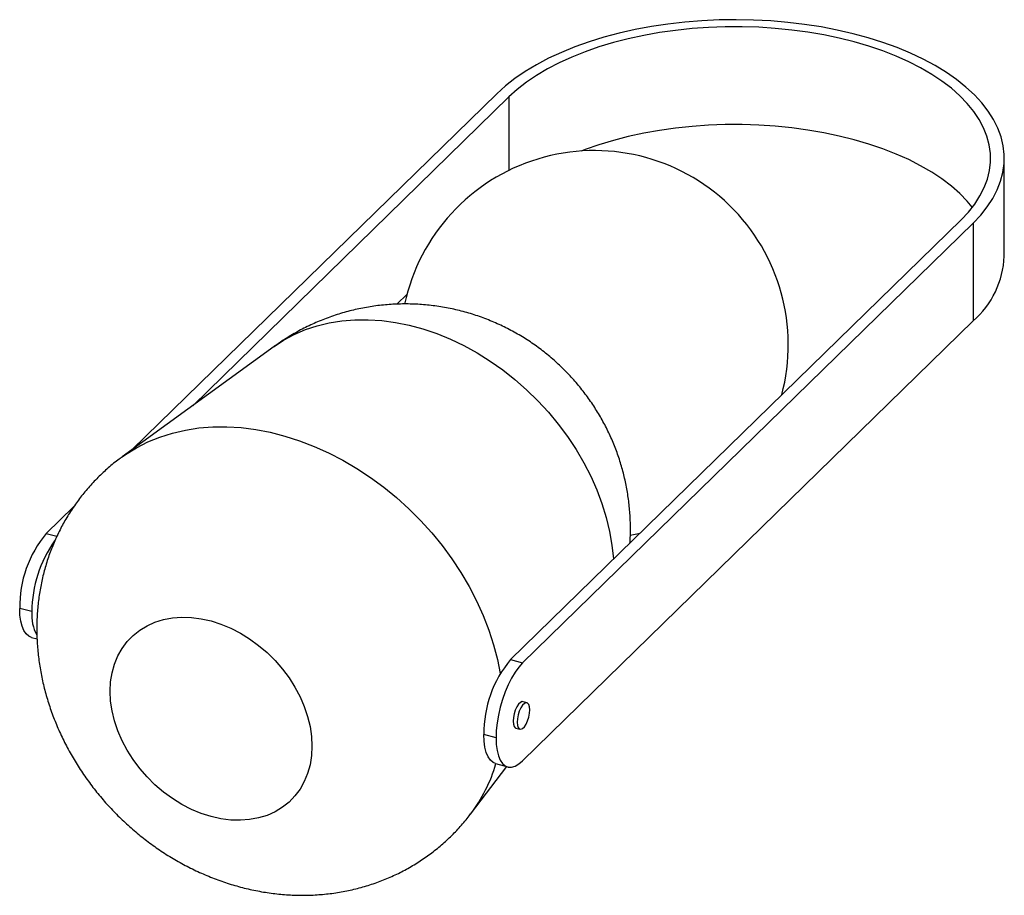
# Paper-space layout '_Trimétrica' of a CAD drawing. Header units: millimetres. Extents: x -135 to 80, y -130 to 62.
import ezdxf

# ---------------------------------------------------------------- set-up
doc = ezdxf.new("R2010")
doc.units = ezdxf.units.MM

psp = doc.layouts.new('_Trimétrica')

# ---------------------------------------------------------------- linework, layer by layer
at = {"color": 7, "linetype": 'Continuous', "lineweight": 25}
for p, q in [((-110.6, -32.12), (-30.72, 45.84)), ((-97.36, -22.51), (-28.07, 45.12)), ((80.46, 10.23), (80.46, 31.66)), ((70.99, 18.2), (-27.72, -78.14)), ((73.64, 17.48), (-25.07, -78.86)), ((73.64, 17.48), (73.64, -3.95)), ((-52.62, -0.27), (-50.4, 1.89)), ((73.64, -3.95), (-25.07, -100.29)), ((-79.51, -9.55), (-112.84, -33.75)), ((-129.43, -50.5), (-123.37, -44.59)), ((-1.48, -50.9), (0.67, -50.43)), ((-132.61, -67.63), (-135.26, -66.91)), ((-132.71, -73.28), (-131.46, -73.61)), ((-27.72, -78.14), (-25.07, -78.86)), ((-24.1, -87.61), (-24.98, -87.37)), ((-30.9, -95.27), (-33.55, -94.55)), ((-26.55, -93.16), (-25.67, -93.4)), ((-31, -100.92), (-28.34, -101.64)), ((-36.47, -111.99), (-28.53, -101.59))]:
    psp.add_line(p, q, dxfattribs=at)
at = {"color": 8, "linetype": 'Continuous', "lineweight": 25}
for p, q in [((-28.07, 45.12), (-28.07, 29.03)), ((-129.43, -50.5), (-127.11, -51.13))]:
    psp.add_line(p, q, dxfattribs=at)
at = {"color": 7, "linetype": 'Continuous', "lineweight": 25, "flags": 128}
for points in [[(73.64, 17.48), (75.3, 19.23), (76.73, 21.03), (77.94, 22.88), (78.92, 24.76), (79.66, 26.67), (80.16, 28.6), (80.42, 30.54), (80.44, 32.49), (80.21, 34.43), (79.75, 36.37), (79.04, 38.28), (78.1, 40.17), (76.92, 42.02), (75.52, 43.83), (73.9, 45.59), (72.06, 47.29), (70.01, 48.93), (67.76, 50.49), (65.32, 51.98), (62.7, 53.39), (59.91, 54.7), (56.97, 55.93), (53.88, 57.05), (50.65, 58.07), (47.31, 58.97), (43.86, 59.77), (40.31, 60.45), (36.69, 61.02), (33.01, 61.46), (29.28, 61.78), (25.52, 61.97), (21.74, 62.05), (17.96, 61.99), (14.19, 61.81), (10.45, 61.51), (6.76, 61.09), (3.13, 60.54), (-0.42, 59.88), (-3.89, 59.1), (-7.25, 58.21), (-10.5, 57.2), (-13.61, 56.1), (-16.58, 54.89), (-19.39, 53.59), (-22.03, 52.19), (-24.5, 50.72), (-26.77, 49.16), (-28.85, 47.53), (-30.72, 45.84)], [(70.99, 18.2), (72.59, 19.9), (73.97, 21.64), (75.13, 23.43), (76.06, 25.26), (76.76, 27.11), (77.22, 28.98), (77.44, 30.87), (77.42, 32.76), (77.16, 34.64), (76.66, 36.51), (75.93, 38.36), (74.96, 40.18), (73.76, 41.96), (72.34, 43.7), (70.71, 45.39), (68.86, 47.02), (66.8, 48.58), (64.56, 50.07), (62.13, 51.49), (59.52, 52.81), (56.75, 54.05), (53.83, 55.19), (50.78, 56.23), (47.59, 57.17), (44.3, 57.99), (40.91, 58.71), (37.43, 59.3), (33.88, 59.78), (30.29, 60.14), (26.65, 60.38), (22.99, 60.49), (19.33, 60.48), (15.67, 60.35), (12.04, 60.09), (8.45, 59.71), (4.92, 59.21), (1.45, 58.6), (-1.92, 57.87), (-5.2, 57.02), (-8.37, 56.07), (-11.4, 55.01), (-14.3, 53.86), (-17.04, 52.6), (-19.62, 51.26), (-22.02, 49.84), (-24.23, 48.33), (-26.25, 46.76), (-28.07, 45.12)], [(73.45, 20.94), (72.34, 22.27), (70.71, 23.96), (68.86, 25.59), (66.8, 27.15), (64.56, 28.65), (62.13, 30.06), (59.52, 31.39), (56.75, 32.62), (53.83, 33.76), (50.78, 34.8), (47.59, 35.74), (44.3, 36.56), (40.91, 37.28), (37.43, 37.87), (33.88, 38.35), (30.29, 38.71), (26.65, 38.95), (22.99, 39.06), (19.33, 39.05), (15.67, 38.92), (12.04, 38.66), (8.45, 38.28), (4.92, 37.79), (1.45, 37.17), (-1.92, 36.44), (-5.2, 35.59), (-8.37, 34.64), (-11.4, 33.58), (-12.23, 33.27)], [(-132.71, -73.28), (-133.25, -73.04), (-133.84, -72.53), (-134.34, -71.8), (-134.73, -70.84), (-135.03, -69.7), (-135.2, -68.37), (-135.26, -66.91)], [(-115.45, -85.09), (-115.34, -83.02), (-115.02, -81.03), (-114.5, -79.13), (-113.77, -77.35), (-112.84, -75.7), (-111.72, -74.2), (-110.43, -72.86), (-108.97, -71.7), (-107.37, -70.72), (-105.62, -69.95), (-103.76, -69.37), (-101.8, -69), (-99.76, -68.85), (-97.65, -68.91), (-95.51, -69.19), (-93.34, -69.67), (-91.17, -70.36), (-89.03, -71.26), (-86.92, -72.34), (-84.88, -73.6), (-82.92, -75.04), (-81.06, -76.62), (-79.31, -78.35), (-77.7, -80.2), (-76.25, -82.15), (-74.95, -84.19), (-73.84, -86.3), (-72.91, -88.45), (-72.18, -90.63), (-71.65, -92.81), (-71.34, -94.98), (-71.23, -97.11), (-71.34, -99.18), (-71.65, -101.18), (-72.18, -103.07), (-72.91, -104.85), (-73.84, -106.5), (-74.95, -108), (-76.25, -109.34), (-77.7, -110.5), (-79.31, -111.48), (-81.06, -112.26), (-82.92, -112.83), (-84.88, -113.2), (-86.92, -113.35), (-89.03, -113.29), (-91.17, -113.02), (-93.34, -112.53), (-95.51, -111.84), (-97.65, -110.95), (-99.76, -109.86), (-101.8, -108.6), (-103.76, -107.17), (-105.62, -105.58), (-107.37, -103.85), (-108.97, -102.01), (-110.43, -100.05), (-111.72, -98.01), (-112.84, -95.9), (-113.77, -93.75), (-114.5, -91.57), (-115.02, -89.39), (-115.34, -87.22), (-115.45, -85.09)], [(-25.07, -78.86), (-25.9, -79.78), (-26.71, -80.9), (-27.49, -82.2), (-28.22, -83.64), (-28.89, -85.21), (-29.48, -86.86), (-29.97, -88.57), (-30.37, -90.31), (-30.66, -92.02), (-30.84, -93.69), (-30.9, -95.27)], [(-24.98, -87.37), (-25.18, -87.35), (-25.57, -87.52), (-25.97, -87.91), (-26.35, -88.49), (-26.68, -89.21), (-26.94, -90.02), (-27.11, -90.85), (-27.17, -91.63), (-27.11, -92.3), (-26.94, -92.8), (-26.68, -93.1), (-26.55, -93.16)], [(-23.48, -89.13), (-23.54, -88.47), (-23.7, -87.96), (-23.97, -87.66), (-24.3, -87.59), (-24.68, -87.76), (-25.08, -88.15), (-25.46, -88.73), (-25.8, -89.45), (-26.06, -90.26), (-26.23, -91.09), (-26.28, -91.87), (-26.23, -92.54), (-26.06, -93.04), (-25.8, -93.34), (-25.46, -93.41), (-25.08, -93.24), (-24.68, -92.85), (-24.3, -92.27), (-23.97, -91.55), (-23.7, -90.74), (-23.54, -89.91), (-23.48, -89.13)], [(-31, -100.92), (-31.54, -100.68), (-32.13, -100.18), (-32.63, -99.44), (-33.03, -98.49), (-33.32, -97.34), (-33.49, -96.02), (-33.55, -94.55)], [(-30.9, -95.27), (-30.84, -96.74), (-30.66, -98.06), (-30.37, -99.21), (-29.97, -100.16), (-29.48, -100.9), (-28.89, -101.4), (-28.22, -101.67), (-27.49, -101.69), (-26.71, -101.46), (-25.9, -100.99), (-25.07, -100.29)]]:
    psp.add_lwpolyline(points, dxfattribs=at)
at = {"color": 8, "linetype": 'Continuous', "lineweight": 25, "flags": 128}
for points in [[(-79.51, -9.55), (-77.43, -8.17), (-75.11, -6.92), (-72.66, -5.86), (-70.1, -5), (-67.43, -4.35), (-64.66, -3.91), (-61.82, -3.68), (-58.91, -3.67), (-55.95, -3.86), (-52.96, -4.27), (-49.94, -4.88), (-46.92, -5.7), (-43.9, -6.73), (-40.9, -7.95), (-37.94, -9.36), (-35.04, -10.96), (-32.19, -12.74), (-29.43, -14.68), (-26.76, -16.78), (-24.2, -19.03), (-21.75, -21.42), (-19.43, -23.94), (-17.26, -26.56), (-15.23, -29.29), (-13.37, -32.11), (-11.68, -35), (-10.16, -37.95), (-8.84, -40.94), (-7.71, -43.97), (-6.77, -47.01), (-6.04, -50.06), (-5.51, -53.09), (-5.2, -56.09), (-5.19, -56.15)], [(-112.83, -33.74), (-112.06, -33.2), (-109.69, -31.73), (-107.19, -30.46), (-104.55, -29.38), (-101.8, -28.51), (-98.95, -27.85), (-96, -27.4), (-92.98, -27.16), (-89.89, -27.13), (-86.75, -27.32), (-83.56, -27.72), (-80.36, -28.34), (-77.14, -29.16), (-73.93, -30.19), (-70.74, -31.42), (-67.57, -32.84), (-64.45, -34.45), (-61.39, -36.25), (-58.41, -38.22), (-55.51, -40.35), (-52.7, -42.64), (-50.01, -45.08), (-47.44, -47.65), (-45, -50.35), (-42.71, -53.16), (-40.57, -56.07), (-38.59, -59.06), (-36.79, -62.13), (-35.17, -65.27), (-33.73, -68.45), (-32.49, -71.66), (-31.44, -74.89), (-30.6, -78.13), (-29.99, -81.21)]]:
    psp.add_lwpolyline(points, dxfattribs=at)
at = {"color": 7, "linetype": 'Continuous', "lineweight": 25}
for centre, radius, start, end in [((-9.36, -9.13), 42.5, 344.965, 167.9391), ((60.52, 11.09), 19.96, 311.1025, 357.5356), ((-110.14, -66.6), 25.13, 140.1539, 180.7024), ((-105.8, -67.74), 26.81, 144.4129, 179.7715), ((-123.08, -68.32), 9.55, 175.8328, 207.9414), ((-8.43, -94.24), 25.13, 140.1539, 180.7024)]:
    psp.add_arc(centre, radius, start, end, dxfattribs=at)
at = {"color": 8, "linetype": 'Continuous', "lineweight": 25}
psp.add_arc((-63.58, -91.46), 34, 322.9072, 343.82, dxfattribs=at)
at = {"color": 7, "linetype": 'Continuous', "lineweight": 25}
for points, knots in [([(-1.56, -52.61), (-1.53, -52.27), (-1.42, -50.9), (-1.43, -48.47), (-1.59, -45.35), (-1.96, -42.25), (-2.52, -39.17), (-3.28, -36.13), (-4.23, -33.14), (-5.37, -30.21), (-6.7, -27.35), (-8.22, -24.58), (-9.92, -21.89), (-11.8, -19.3), (-13.85, -16.83), (-16.08, -14.48), (-18.46, -12.27), (-21.01, -10.2), (-23.7, -8.3), (-26.52, -6.58), (-29.47, -5.04), (-32.53, -3.7), (-35.68, -2.56), (-38.9, -1.64), (-42.19, -0.94), (-45.52, -0.47), (-48.87, -0.23), (-52.22, -0.21), (-55.57, -0.42), (-58.88, -0.86), (-62.15, -1.53), (-65.35, -2.41), (-68.48, -3.5), (-71.52, -4.8), (-74.44, -6.29), (-77.11, -7.87), (-78.75, -9.03), (-79.49, -9.55)], [0, 0, 0, 0, 0.009117, 0.03723, 0.065325, 0.093415, 0.121517, 0.149649, 0.177829, 0.206079, 0.234419, 0.262869, 0.291449, 0.320177, 0.349067, 0.378131, 0.407374, 0.436795, 0.466387, 0.496138, 0.526029, 0.556037, 0.586137, 0.616301, 0.646502, 0.676714, 0.706911, 0.737074, 0.767182, 0.797222, 0.827181, 0.857049, 0.886818, 0.916483, 0.946042, 0.97549, 1, 1, 1, 1]), ([(-112.81, -33.75), (-113.02, -33.9), (-114.09, -34.63), (-115.87, -36.12), (-118.14, -38.22), (-120.24, -40.47), (-122.19, -42.85), (-123.96, -45.36), (-125.56, -47.99), (-126.97, -50.72), (-128.2, -53.54), (-129.25, -56.45), (-130.1, -59.44), (-130.76, -62.5), (-131.22, -65.61), (-131.48, -68.57), (-131.51, -70.5), (-131.52, -71.37)], [0, 0, 0, 0, 0.017783, 0.088917, 0.159787, 0.23046, 0.300989, 0.371437, 0.441877, 0.51238, 0.58302, 0.653867, 0.724991, 0.796457, 0.868324, 0.940642, 1, 1, 1, 1]), ([(-131.52, -71.37), (-131.51, -72.21), (-131.48, -74.14), (-131.23, -77.15), (-130.76, -80.39), (-130.1, -83.63), (-129.23, -86.85), (-128.16, -90.04), (-126.9, -93.19), (-125.45, -96.29), (-123.82, -99.31), (-122.01, -102.25), (-120.02, -105.1), (-117.88, -107.85), (-115.57, -110.48), (-113.13, -112.98), (-110.54, -115.34), (-107.82, -117.56), (-104.99, -119.63), (-102.04, -121.52), (-98.99, -123.25), (-95.86, -124.78), (-92.65, -126.13), (-89.37, -127.28), (-86.06, -128.21), (-82.7, -128.94), (-79.34, -129.45), (-75.97, -129.73), (-72.62, -129.8), (-69.3, -129.64), (-66.03, -129.27), (-62.83, -128.68), (-59.69, -127.88), (-56.65, -126.88), (-53.7, -125.67), (-50.87, -124.28), (-48.16, -122.7), (-45.58, -120.95), (-43.14, -119.03), (-40.84, -116.96), (-38.72, -114.73), (-37.26, -113.05), (-36.56, -112.09), (-36.47, -111.95)], [0, 0, 0, 0, 0.019168, 0.043692, 0.06833, 0.093138, 0.118104, 0.143214, 0.168451, 0.193796, 0.219231, 0.244741, 0.270313, 0.295937, 0.321608, 0.347322, 0.373078, 0.398875, 0.42471, 0.450581, 0.476478, 0.502389, 0.528298, 0.554181, 0.580012, 0.605763, 0.631405, 0.656911, 0.682256, 0.707423, 0.732399, 0.75718, 0.781764, 0.806159, 0.830373, 0.854419, 0.878315, 0.902079, 0.925729, 0.949287, 0.972775, 0.996213, 1, 1, 1, 1])]:
    psp.add_open_spline(points, degree=3, knots=knots, dxfattribs=at)

doc.saveas('drawing.dxf')
